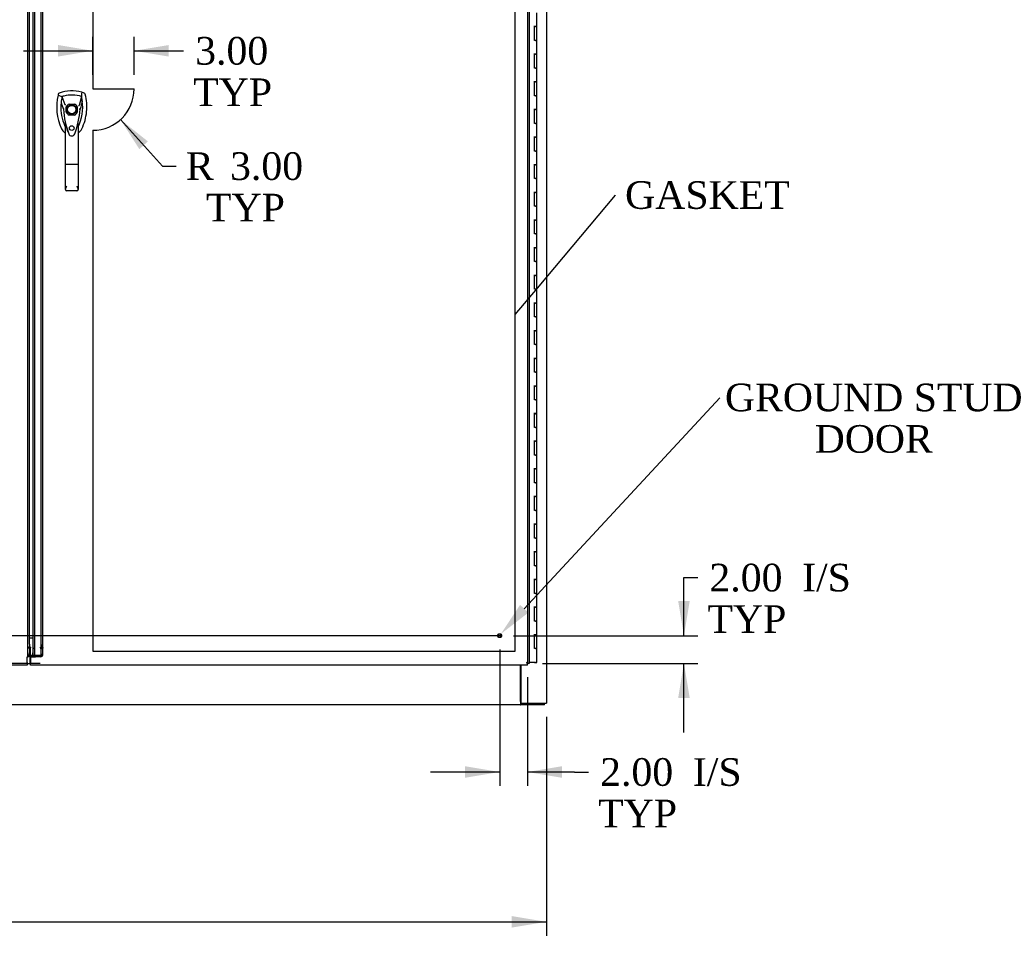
# Model space of a CAD drawing. Header units: inches. Extents: x 2 to 538, y -2 to 358.
# Tile 15 of 36: x 197 to 268, y 89 to 156. Entities that reach past the tile are written whole.
import ezdxf
from ezdxf import colors
from ezdxf.entities.mleader import LeaderData, LeaderLine
from ezdxf.enums import TextEntityAlignment as Align
from ezdxf.lldxf.tags import DXFTag
from ezdxf.math import Vec2, Vec3

# ---------------------------------------------------------------- set-up
doc = ezdxf.new("R2010")
doc.units = ezdxf.units.IN
doc.header["$MEASUREMENT"] = 0
for name, color, linetype in [('COM52825', 7, 'Continuous'), ('COM52847', 7, 'Continuous'), ('COM54578-80', 7, 'Continuous'), ('COM71126-1', 7, 'Continuous'), ('COM71133-1', 7, 'Continuous'), ('Default', 7, 'Continuous'), ('DV8_Default', 7, 'Continuous'), ('GSK11033', 7, 'Continuous'), ('HAN13064', 7, 'Continuous'), ('STD21878', 7, 'Continuous')]:
    doc.layers.add(name, color=color, linetype=linetype)
doc.styles.add('SEACAD_Times_New_Roman', font='times.ttf')
tags = doc.linetypes.add('CENTER2', pattern=[1.125, 0.75, -0.125, 0.125, -0.125]).pattern_tags.tags
tags[10:11] = [DXFTag(74, 4), DXFTag(75, 0), DXFTag(340, '0'), DXFTag(46, 0.0), DXFTag(50, 0.0), DXFTag(44, 0.0), DXFTag(45, 0.0)]
tags[8:9] = [DXFTag(74, 4), DXFTag(75, 0), DXFTag(340, '0'), DXFTag(46, 0.0), DXFTag(50, 0.0), DXFTag(44, 0.0), DXFTag(45, 0.0)]
tags[6:7] = [DXFTag(74, 4), DXFTag(75, 0), DXFTag(340, '0'), DXFTag(46, 0.0), DXFTag(50, 0.0), DXFTag(44, 0.0), DXFTag(45, 0.0)]
tags[4:5] = [DXFTag(74, 4), DXFTag(75, 0), DXFTag(340, '0'), DXFTag(46, 0.0), DXFTag(50, 0.0), DXFTag(44, 0.0), DXFTag(45, 0.0)]
tags = doc.linetypes.add('HIDDEN2', pattern=[0.1875, 0.125, -0.0625]).pattern_tags.tags
tags[6:7] = [DXFTag(74, 4), DXFTag(75, 0), DXFTag(340, '0'), DXFTag(46, 0.0), DXFTag(50, 0.0), DXFTag(44, 0.0), DXFTag(45, 0.0)]
tags[4:5] = [DXFTag(74, 4), DXFTag(75, 0), DXFTag(340, '0'), DXFTag(46, 0.0), DXFTag(50, 0.0), DXFTag(44, 0.0), DXFTag(45, 0.0)]
doc.dimstyles.new('HAMMOND_(STH_-_540x360)', dxfattribs={"dimtxt": 2, "dimasz": 2.5, "dimexe": 1, "dimexo": 1, "dimgap": 0.5, "dimtad": 0, "dimtih": 1, "dimtoh": 1, "dimzin": 0, "dimdsep": 46, "dimtxsty": 'SEACAD_Times_New_Roman', "dimblk1": '_SE_FILLED', "dimblk2": '_SE_FILLED', "dimsah": 1, "dimcen": 1, "dimadec": 0, "dimazin": 0, "dimtfac": 0.8, "dimtofl": 0, "dimtmove": 0, "dimatfit": 3, "dimfxl": 1, "dimtolj": 1, "dimtzin": 0, "dimarcsym": 0})

# ---------------------------------------------------------------- blocks, each defined once
blk = doc.blocks.new('_SE_FILLED')
at = {"color": 0}
blk.add_line((0, 0), (-1, 0), dxfattribs=at)
blk.add_solid([(0, 0), (-1, -0.1665), (-1, 0.1665), (0, 0)], dxfattribs=at)
blk = doc.blocks.new('SEANNOT_GROUP6')
at = {"layer": 'Default', "color": 7, "linetype": 'CENTER2'}
blk.add_line((231.905, 111.126), (89.393, 111.126), dxfattribs=at)
blk = doc.blocks.new('SE7')
at = {"layer": 'COM52825', "color": 7, "linetype": 'Continuous'}
for p, q in [((233.961, 189.25), (233.961, 109.126)), ((198.086, 109.876), (198.086, 188.501)), ((197.896, 109.561), (197.896, 109.186)), ((198.271, 109.561), (197.896, 109.561)), ((197.896, 109.001), (197.896, 109.186)), ((233.836, 109.001), (197.896, 109.001)), ((233.776, 109.186), (233.776, 109.185)), ((233.777, 109.186), (233.776, 109.186)), ((233.776, 109.185), (233.777, 109.185)), ((233.777, 109.185), (233.777, 109.186)), ((233.777, 109.185), (233.836, 109.125)), ((233.836, 109.125), (233.836, 109.076)), ((233.836, 109.001), (233.836, 109.076)), ((233.837, 109.126), (233.886, 109.126)), ((233.961, 109.126), (233.886, 109.126))]:
    blk.add_line(p, q, dxfattribs=at)
at = {"layer": 'COM52825', "color": 7, "linetype": 'HIDDEN2'}
for p, q in [((198.211, 109.71), (198.211, 188.667)), ((233.836, 188.501), (233.836, 109.126)), ((200.684, 149.584), (201.081, 149.584)), ((200.487, 148.99), (200.487, 149.387)), ((201.278, 149.387), (201.278, 148.99)), ((201.081, 148.793), (200.684, 148.793)), ((198.211, 110.21), (198.086, 110.21)), ((198.086, 109.71), (198.086, 109.876)), ((198.086, 109.71), (198.211, 109.71)), ((198.586, 109.126), (197.896, 109.126))]:
    blk.add_line(p, q, dxfattribs=at)
blk.add_circle((200.882, 147.85), 0.167, dxfattribs=at)
for radius, start, end in [(0.443, 116.64717, 153.35283), (0.442, 26.64717, 63.35283), (0.442, 206.64717, 243.35283), (0.443, 296.64717, 333.35283)]:
    blk.add_arc((200.882, 149.188), radius, start, end, dxfattribs=at)
at = {"layer": 'COM52825', "color": 7, "linetype": 'Continuous'}
for centre, start, end in [((233.122, 107.863), 58.83881, 63.66075), ((235.099, 109.84), 206.33925, 211.16119)]:
    blk.add_arc(centre, 1.476, start, end, dxfattribs=at)
blk.add_open_spline([(198.271, 109.561), (198.247, 109.573), (198.223, 109.585), (198.178, 109.61), (198.158, 109.623), (198.124, 109.647), (198.11, 109.66), (198.091, 109.685), (198.086, 109.697), (198.086, 109.71)], degree=3, knots=[0, 0, 0, 0, 0.25, 0.25, 0.5, 0.5, 0.75, 0.75, 1, 1, 1, 1], dxfattribs=at)
at = {"layer": 'COM52825', "color": 7, "linetype": 'HIDDEN2'}
blk.add_open_spline([(198.271, 109.561), (198.264, 109.573), (198.256, 109.585), (198.241, 109.61), (198.235, 109.623), (198.223, 109.647), (198.219, 109.66), (198.213, 109.685), (198.211, 109.697), (198.211, 109.71)], degree=3, knots=[0, 0, 0, 0, 0.25, 0.25, 0.5, 0.5, 0.75, 0.75, 1, 1, 1, 1], dxfattribs=at)
at = {"layer": 'COM52847', "color": 7, "linetype": 'HIDDEN2'}
for p, q in [((197.711, 109.709), (197.711, 188.668)), ((198.673, 110.437), (198.673, 187.939)), ((198.798, 110.437), (198.798, 187.939)), ((198.798, 110.437), (198.673, 110.437)), ((198.673, 110.384), (198.673, 110.437)), ((198.798, 110.384), (198.798, 110.437)), ((197.836, 110.222), (197.711, 110.222)), ((197.836, 109.709), (197.711, 109.709)), ((197.854, 110.296), (197.766, 110.296)), ((197.836, 109.709), (197.836, 109.876)), ((197.896, 110.296), (197.854, 110.296)), ((197.896, 110.296), (197.896, 110.254)), ((197.896, 109.694), (197.896, 110.254)), ((197.896, 109.606), (197.896, 109.694)), ((198.613, 109.694), (197.896, 109.694)), ((198.613, 110.296), (198.655, 110.296)), ((198.613, 110.254), (198.613, 110.296)), ((198.613, 110.254), (198.613, 110.165)), ((198.655, 110.296), (198.744, 110.296)), ((198.655, 110.266), (198.744, 110.204)), ((198.655, 109.707), (198.744, 109.644)), ((198.673, 110.164), (198.673, 110.384)), ((198.798, 110.384), (198.673, 110.384)), ((198.673, 110.327), (198.798, 110.327)), ((198.673, 110.274), (198.798, 110.274)), ((198.798, 110.164), (198.673, 110.164)), ((198.673, 109.79), (198.673, 110.164)), ((198.673, 109.79), (198.798, 109.79)), ((198.798, 110.164), (198.798, 110.384)), ((198.798, 109.79), (198.798, 110.164)), ((197.651, 109.126), (162.087, 109.126)), ((198.613, 109.606), (197.896, 109.606))]:
    blk.add_line(p, q, dxfattribs=at)
at = {"layer": 'COM52847', "color": 7, "linetype": 'Continuous'}
for p, q in [((197.836, 110.519), (197.836, 187.858)), ((197.651, 109.001), (162.087, 109.001)), ((197.651, 109.186), (197.651, 109.56)), ((197.651, 109.186), (197.651, 109.001))]:
    blk.add_line(p, q, dxfattribs=at)
at = {"layer": 'COM52847', "color": 7, "linetype": 'HIDDEN2'}
for centre, radius, start, end in [((198.467, 109.79), 0.206, 336.15444, 359.84618), ((198.569, 109.792), 0.229, 319.73147, 359.33442)]:
    blk.add_arc(centre, radius, start, end, dxfattribs=at)
for centre, major_axis, start_param, end_param in [((198.613, 110.296), (0.06, 0), 4.712389, 5.497787), ((198.613, 110.296), (0.185, 0), 4.712389, 5.497787), ((198.613, 109.737), (-0.06, 0), 1.570796, 2.356194), ((198.613, 109.737), (-0.185, 0), 1.570796, 2.356194)]:
    blk.add_ellipse(centre, major_axis=major_axis, ratio=0.707107, start_param=start_param, end_param=end_param, dxfattribs=at)
for points, knots in [([(197.651, 109.56), (197.659, 109.572), (197.667, 109.584), (197.682, 109.609), (197.688, 109.622), (197.699, 109.646), (197.704, 109.659), (197.71, 109.684), (197.711, 109.696), (197.711, 109.709)], [0, 0, 0, 0, 0.25, 0.25, 0.5, 0.5, 0.75, 0.75, 1, 1, 1, 1]), ([(197.711, 110.222), (197.711, 110.234), (197.716, 110.246), (197.735, 110.271), (197.749, 110.284), (197.766, 110.296)], [0, 0, 0, 0, 0.5, 0.5, 1, 1, 1, 1]), ([(198.744, 110.296), (198.761, 110.301), (198.775, 110.306), (198.793, 110.317), (198.798, 110.322), (198.798, 110.327)], [0, 0, 0, 0, 0.5, 0.5, 1, 1, 1, 1]), ([(198.798, 110.274), (198.798, 110.261), (198.793, 110.247), (198.775, 110.223), (198.761, 110.212), (198.744, 110.204)], [0, 0, 0, 0, 0.5, 0.5, 1, 1, 1, 1])]:
    blk.add_open_spline(points, degree=3, knots=knots, dxfattribs=at)
at = {"layer": 'COM52847', "color": 7, "linetype": 'Continuous'}
blk.add_open_spline([(197.651, 109.56), (197.676, 109.572), (197.7, 109.584), (197.745, 109.609), (197.765, 109.622), (197.799, 109.646), (197.813, 109.659), (197.832, 109.684), (197.836, 109.696), (197.836, 109.709)], degree=3, knots=[0, 0, 0, 0, 0.25, 0.25, 0.5, 0.5, 0.75, 0.75, 1, 1, 1, 1], dxfattribs=at)
at = {"layer": 'COM54578-80', "color": 7, "linetype": 'Continuous'}
for p, q in [((234.533, 155.187), (234.533, 156.188)), ((234.533, 155.188), (234.299, 155.188)), ((234.416, 155.187), (234.349, 155.187)), ((234.349, 154.188), (234.349, 155.187)), ((234.416, 155.187), (234.533, 155.187)), ((234.533, 154.188), (234.533, 155.188)), ((234.416, 154.188), (234.349, 154.188)), ((234.416, 154.188), (234.533, 154.188)), ((234.533, 154.188), (234.416, 154.188)), ((234.533, 153.187), (234.533, 154.188)), ((234.533, 153.188), (234.299, 153.188)), ((234.416, 153.187), (234.349, 153.187)), ((234.349, 152.188), (234.349, 153.187)), ((234.416, 153.187), (234.533, 153.187)), ((234.533, 152.188), (234.533, 153.188)), ((234.416, 152.188), (234.349, 152.188)), ((234.416, 152.188), (234.533, 152.188)), ((234.533, 152.188), (234.416, 152.188)), ((234.533, 151.187), (234.533, 152.188)), ((234.533, 151.188), (234.299, 151.188)), ((234.416, 151.187), (234.349, 151.187)), ((234.349, 150.188), (234.349, 151.187)), ((234.416, 151.187), (234.533, 151.187)), ((234.533, 150.188), (234.533, 151.188)), ((234.416, 150.188), (234.349, 150.188)), ((234.416, 150.188), (234.533, 150.188)), ((234.533, 150.188), (234.416, 150.188)), ((234.533, 149.187), (234.533, 150.188)), ((234.533, 149.188), (234.299, 149.188)), ((234.416, 149.187), (234.349, 149.187)), ((234.349, 148.188), (234.349, 149.187)), ((234.416, 149.187), (234.533, 149.187)), ((234.533, 148.188), (234.533, 149.188)), ((234.416, 148.188), (234.349, 148.188)), ((234.416, 148.188), (234.533, 148.188)), ((234.533, 148.188), (234.416, 148.188)), ((234.533, 147.187), (234.533, 148.188)), ((234.533, 147.188), (234.299, 147.188)), ((234.416, 147.187), (234.349, 147.187)), ((234.349, 146.188), (234.349, 147.187)), ((234.416, 147.187), (234.533, 147.187)), ((234.533, 146.188), (234.533, 147.188)), ((234.416, 146.188), (234.349, 146.188)), ((234.416, 146.188), (234.533, 146.188)), ((234.533, 146.188), (234.416, 146.188)), ((234.533, 145.187), (234.533, 146.188)), ((234.533, 145.188), (234.299, 145.188)), ((234.416, 145.187), (234.349, 145.187)), ((234.349, 144.188), (234.349, 145.187)), ((234.416, 145.187), (234.533, 145.187)), ((234.533, 144.188), (234.533, 145.188)), ((234.416, 144.188), (234.349, 144.188)), ((234.416, 144.188), (234.533, 144.188)), ((234.533, 144.188), (234.416, 144.188)), ((234.533, 143.187), (234.533, 144.188)), ((234.533, 143.188), (234.299, 143.188)), ((234.416, 143.187), (234.349, 143.187)), ((234.349, 142.188), (234.349, 143.187)), ((234.416, 143.187), (234.533, 143.187)), ((234.533, 142.188), (234.533, 143.188)), ((234.416, 142.188), (234.349, 142.188)), ((234.416, 142.188), (234.533, 142.188)), ((234.533, 142.188), (234.416, 142.188)), ((234.533, 141.187), (234.533, 142.188)), ((234.533, 141.188), (234.299, 141.188)), ((234.416, 141.187), (234.349, 141.187)), ((234.349, 140.188), (234.349, 141.187)), ((234.416, 141.187), (234.533, 141.187)), ((234.533, 140.188), (234.533, 141.188)), ((234.416, 140.188), (234.349, 140.188)), ((234.416, 140.188), (234.533, 140.188)), ((234.533, 140.188), (234.416, 140.188)), ((234.533, 139.187), (234.533, 140.188)), ((234.533, 139.188), (234.299, 139.188)), ((234.416, 139.187), (234.349, 139.187)), ((234.349, 138.188), (234.349, 139.187)), ((234.416, 139.187), (234.533, 139.187)), ((234.533, 138.188), (234.533, 139.188)), ((234.416, 138.188), (234.349, 138.188)), ((234.416, 138.188), (234.533, 138.188)), ((234.533, 138.188), (234.416, 138.188)), ((234.533, 137.187), (234.533, 138.188)), ((234.533, 137.188), (234.299, 137.188)), ((234.416, 137.187), (234.349, 137.187)), ((234.349, 136.188), (234.349, 137.187)), ((234.416, 137.187), (234.533, 137.187)), ((234.533, 136.188), (234.533, 137.188)), ((234.416, 136.188), (234.349, 136.188)), ((234.416, 136.188), (234.533, 136.188)), ((234.533, 136.188), (234.416, 136.188)), ((234.533, 135.187), (234.533, 136.188)), ((234.533, 135.188), (234.299, 135.188)), ((234.416, 135.187), (234.349, 135.187)), ((234.349, 134.188), (234.349, 135.187)), ((234.416, 135.187), (234.533, 135.187)), ((234.533, 134.188), (234.533, 135.188)), ((234.416, 134.188), (234.349, 134.188)), ((234.416, 134.188), (234.533, 134.188)), ((234.533, 134.188), (234.416, 134.188)), ((234.533, 133.187), (234.533, 134.188)), ((234.533, 133.188), (234.299, 133.188)), ((234.416, 133.187), (234.349, 133.187)), ((234.349, 132.188), (234.349, 133.187)), ((234.416, 133.187), (234.533, 133.187)), ((234.533, 132.188), (234.533, 133.188)), ((234.416, 132.188), (234.349, 132.188)), ((234.416, 132.188), (234.533, 132.188)), ((234.533, 132.188), (234.416, 132.188)), ((234.533, 131.187), (234.533, 132.188)), ((234.533, 131.188), (234.299, 131.188)), ((234.416, 131.187), (234.349, 131.187)), ((234.349, 130.188), (234.349, 131.187)), ((234.416, 131.187), (234.533, 131.187)), ((234.533, 130.188), (234.533, 131.188)), ((234.416, 130.188), (234.349, 130.188)), ((234.416, 130.188), (234.533, 130.188)), ((234.533, 130.188), (234.416, 130.188)), ((234.533, 129.187), (234.533, 130.188)), ((234.533, 129.188), (234.299, 129.188)), ((234.416, 129.187), (234.349, 129.187)), ((234.349, 128.188), (234.349, 129.187)), ((234.416, 129.187), (234.533, 129.187)), ((234.533, 128.188), (234.533, 129.188)), ((234.416, 128.188), (234.349, 128.188)), ((234.416, 128.188), (234.533, 128.188)), ((234.533, 128.188), (234.416, 128.188)), ((234.533, 127.187), (234.533, 128.188)), ((234.533, 127.188), (234.299, 127.188)), ((234.416, 127.187), (234.349, 127.187)), ((234.349, 126.188), (234.349, 127.187)), ((234.416, 127.187), (234.533, 127.187)), ((234.533, 126.188), (234.533, 127.188)), ((234.416, 126.188), (234.349, 126.188)), ((234.416, 126.188), (234.533, 126.188)), ((234.533, 126.188), (234.416, 126.188)), ((234.533, 125.187), (234.533, 126.188)), ((234.533, 125.188), (234.299, 125.188)), ((234.416, 125.187), (234.349, 125.187)), ((234.349, 124.188), (234.349, 125.187)), ((234.416, 125.187), (234.533, 125.187)), ((234.533, 124.188), (234.533, 125.188)), ((234.416, 124.188), (234.349, 124.188)), ((234.416, 124.188), (234.533, 124.188)), ((234.533, 124.188), (234.416, 124.188)), ((234.533, 123.187), (234.533, 124.188)), ((234.533, 123.188), (234.299, 123.188)), ((234.416, 123.187), (234.349, 123.187)), ((234.349, 122.188), (234.349, 123.187)), ((234.416, 123.187), (234.533, 123.187)), ((234.533, 122.188), (234.533, 123.188)), ((234.416, 122.188), (234.349, 122.188)), ((234.416, 122.188), (234.533, 122.188)), ((234.533, 122.188), (234.416, 122.188)), ((234.533, 121.187), (234.533, 122.188)), ((234.533, 121.188), (234.299, 121.188)), ((234.416, 121.187), (234.349, 121.187)), ((234.349, 120.188), (234.349, 121.187)), ((234.416, 121.187), (234.533, 121.187)), ((234.533, 120.188), (234.533, 121.188)), ((234.416, 120.188), (234.349, 120.188)), ((234.416, 120.188), (234.533, 120.188)), ((234.533, 120.188), (234.416, 120.188)), ((234.533, 119.187), (234.533, 120.188)), ((234.533, 119.188), (234.299, 119.188)), ((234.416, 119.187), (234.349, 119.187)), ((234.349, 118.188), (234.349, 119.187)), ((234.416, 119.187), (234.533, 119.187)), ((234.533, 118.188), (234.533, 119.188)), ((234.416, 118.188), (234.349, 118.188)), ((234.416, 118.188), (234.533, 118.188)), ((234.533, 118.188), (234.416, 118.188)), ((234.533, 117.187), (234.533, 118.188)), ((234.533, 117.188), (234.299, 117.188)), ((234.416, 117.187), (234.349, 117.187)), ((234.349, 116.188), (234.349, 117.187)), ((234.416, 117.187), (234.533, 117.187)), ((234.533, 116.188), (234.533, 117.188)), ((234.416, 116.188), (234.349, 116.188)), ((234.416, 116.188), (234.533, 116.188)), ((234.533, 116.188), (234.416, 116.188)), ((234.533, 115.187), (234.533, 116.188)), ((234.533, 115.188), (234.299, 115.188)), ((234.416, 115.187), (234.349, 115.187)), ((234.349, 114.188), (234.349, 115.187)), ((234.416, 115.187), (234.533, 115.187)), ((234.533, 114.188), (234.533, 115.188)), ((234.416, 114.188), (234.349, 114.188)), ((234.416, 114.188), (234.533, 114.188)), ((234.533, 114.188), (234.416, 114.188)), ((234.533, 113.187), (234.533, 114.188)), ((234.533, 113.188), (234.299, 113.188)), ((234.416, 113.187), (234.349, 113.187)), ((234.349, 112.188), (234.349, 113.187)), ((234.416, 113.187), (234.533, 113.187)), ((234.533, 112.188), (234.533, 113.188)), ((234.416, 112.188), (234.349, 112.188)), ((234.416, 112.188), (234.533, 112.188)), ((234.533, 112.188), (234.416, 112.188)), ((234.533, 111.187), (234.533, 112.188)), ((234.533, 111.188), (234.299, 111.188)), ((234.349, 110.188), (234.349, 111.187)), ((234.416, 111.187), (234.349, 111.187)), ((234.416, 111.187), (234.533, 111.187)), ((234.533, 110.188), (234.533, 111.188)), ((234.416, 110.188), (234.349, 110.188)), ((234.416, 110.188), (234.533, 110.188)), ((234.533, 110.188), (234.416, 110.188)), ((234.533, 109.188), (234.533, 110.188)), ((234.416, 109.188), (233.961, 109.188)), ((234.354, 109.153), (234.354, 109.179)), ((234.354, 109.179), (234.404, 109.179)), ((234.404, 109.153), (234.354, 109.153)), ((234.366, 109.188), (234.366, 109.179)), ((234.429, 109.179), (234.404, 109.179)), ((234.429, 109.153), (234.404, 109.153)), ((234.416, 109.188), (234.533, 109.188)), ((234.429, 109.179), (234.479, 109.179)), ((234.479, 109.153), (234.429, 109.153)), ((234.466, 109.179), (234.466, 109.188)), ((234.479, 109.179), (234.479, 109.153))]:
    blk.add_line(p, q, dxfattribs=at)
at = {"layer": 'COM71126-1', "color": 7, "linetype": 'Continuous'}
for p, q in [((235.211, 192.126), (235.211, 106.251)), ((233.366, 109.001), (233.366, 106.251)), ((233.366, 106.251), (234.961, 106.251)), ((234.961, 106.251), (235.211, 106.251))]:
    blk.add_line(p, q, dxfattribs=at)
at = {"layer": 'COM71133-1', "color": 7, "linetype": 'Continuous'}
for p, q in [((233.336, 106.376), (233.336, 109.001)), ((233.336, 106.126), (160.649, 106.126)), ((233.336, 106.376), (233.336, 106.126)), ((233.336, 106.251), (233.366, 106.251)), ((233.336, 106.126), (233.366, 106.126)), ((233.366, 106.251), (233.366, 106.126)), ((235.086, 106.126), (233.366, 106.126)), ((235.086, 106.126), (235.086, 106.251))]:
    blk.add_line(p, q, dxfattribs=at)
at = {"layer": 'DV8_Default', "color": 7, "linetype": 'HIDDEN2'}
for p, q in [((202.396, 188.376), (202.396, 150.688)), ((232.961, 110.001), (232.961, 188.376)), ((202.396, 150.688), (205.396, 150.688)), ((202.396, 147.688), (202.396, 110.001)), ((202.396, 110.001), (232.961, 110.001))]:
    blk.add_line(p, q, dxfattribs=at)
blk.add_arc((202.396, 150.688), 3, 270, 0, dxfattribs=at)
at = {"layer": 'GSK11033', "color": 7, "linetype": 'Continuous'}
for p, q in [((197.836, 110.98), (198.086, 110.98)), ((197.836, 110.519), (197.836, 110.472)), ((197.836, 110.472), (197.836, 109.876)), ((197.868, 109.126), (197.868, 109.876)), ((198.055, 109.561), (198.055, 109.876)), ((197.651, 109.126), (197.868, 109.126)), ((197.896, 109.126), (197.868, 109.126)), ((233.836, 109.126), (233.836, 109.126)), ((233.836, 109.126), (233.836, 109.126))]:
    blk.add_line(p, q, dxfattribs=at)
at = {"layer": 'HAN13064', "color": 7, "linetype": 'Continuous'}
for p, q in [((199.906, 150.29), (199.892, 150.231)), ((201.781, 150.377), (201.601, 150.436)), ((199.892, 150.231), (200.175, 150.126)), ((200.175, 150.126), (200.391, 149.554)), ((201.59, 150.126), (201.426, 149.47)), ((200.277, 149.205), (200.277, 149.204)), ((200.391, 149.554), (200.436, 149.52)), ((201.488, 149.209), (201.488, 149.209)), ((200.427, 145.211), (200.427, 148.189)), ((201.337, 148.188), (201.337, 145.211)), ((200.621, 147.548), (200.625, 147.54)), ((201.337, 147.908), (201.362, 147.955)), ((200.427, 143.403), (200.427, 145.211)), ((201.247, 145.205), (200.517, 145.205)), ((201.337, 145.211), (201.337, 143.403)), ((201.247, 143.313), (200.517, 143.313))]:
    blk.add_line(p, q, dxfattribs=at)
for radius in [0.35, 0.3]:
    blk.add_circle((200.882, 149.188), radius, dxfattribs=at)
for centre, radius, start, end in [((200.882, 147.953), 2.585, 73.85893, 110.34924), ((203.514, 149.379), 3.721, 166.75318, 205.10266), ((203.514, 149.379), 3.421, 174.70184, 200.20775), ((203.514, 149.379), 3.421, 167.3846, 174.70184), ((200.882, 147.953), 2.285, 106.83853, 108.03431), ((200.882, 147.953), 2.285, 104.45028, 106.83853), ((200.882, 147.953), 2.285, 71.96569, 104.45028), ((198.251, 149.379), 3.421, 334.89734, 7.2824), ((198.251, 149.379), 3.421, 10.11379, 12.6154), ((198.251, 149.379), 3.421, 8.519, 10.11379), ((198.251, 149.379), 3.421, 7.2824, 8.519), ((200.366, 147.857), 1.35, 91.23359, 93.76963), ((207.125, 149.774), 6.872, 184.75423, 199.9908), ((194.445, 149.804), 7.068, 340.3478, 355.1696), ((214.247, 122.761), 29.627, 115.64179, 115.75394), ((201.423, 148.42), 0.791, 85.30773, 89.6394), ((203.514, 149.379), 3.421, 200.20775, 205.10266), ((198.898, 147.583), 1.646, 10.27719, 21.64676), ((200.823, 148.118), 0.75, 233.47883, 238.15135), ((200.823, 148.118), 0.45, 205.10266, 208.42246), ((200.884, 147.514), 0.234, 202.28022, 338.21669), ((200.942, 148.118), 0.45, 331.57754, 334.89734), ((200.942, 148.118), 0.75, 301.84865, 334.89734), ((200.518, 143.403), 0.0903, 180.00172, 181.11543), ((200.517, 143.403), 0.09, 181.11716, 270), ((201.247, 143.403), 0.09, 270, 358.88284), ((201.247, 143.403), 0.0903, 358.88457, 359.99828)]:
    blk.add_arc(centre, radius, start, end, dxfattribs=at)
for points in [[(199.984, 150.377), (199.946, 150.363), (199.916, 150.329), (199.906, 150.29)], [(201.601, 150.436), (201.597, 150.333), (201.593, 150.229), (201.59, 150.126)], [(201.859, 150.29), (201.849, 150.329), (201.819, 150.363), (201.781, 150.377)], [(200.107, 149.695), (200.164, 149.531), (200.22, 149.368), (200.277, 149.205)], [(201.645, 149.812), (201.592, 149.611), (201.54, 149.41), (201.488, 149.209)], [(200.144, 147.8), (200.197, 147.688), (200.277, 147.589), (200.377, 147.515)]]:
    blk.add_open_spline(points, degree=3, dxfattribs=at)
for points, knots in [([(201.621, 147.8), (201.801, 148.185), (201.915, 148.601), (201.996, 149.448), (201.963, 149.878), (201.859, 150.29)], [0, 0, 0, 0, 0.5, 0.5, 1, 1, 1, 1]), ([(201.247, 147.876), (201.264, 147.933), (201.28, 147.991), (201.303, 148.076), (201.311, 148.104), (201.322, 148.145), (201.326, 148.159), (201.332, 148.177), (201.333, 148.182), (201.336, 148.19), (201.337, 148.191), (201.337, 148.188)], [0, 0, 0, 0, 0.5, 0.5, 0.75, 0.75, 0.875, 0.875, 0.9375, 0.9375, 1, 1, 1, 1]), ([(200.622, 147.548), (200.607, 147.589), (200.592, 147.631), (200.557, 147.741), (200.537, 147.809), (200.517, 147.877)], [0.770336, 0.770336, 0.770336, 0.770336, 0.8588735, 0.8588735, 1, 1, 1, 1]), ([(200.517, 145.205), (200.511, 145.205), (200.506, 145.205), (200.494, 145.205), (200.488, 145.206), (200.478, 145.206), (200.472, 145.206), (200.463, 145.206), (200.458, 145.207), (200.446, 145.207), (200.439, 145.208), (200.432, 145.209), (200.43, 145.21), (200.428, 145.21), (200.427, 145.211), (200.427, 145.211)], [0, 0, 0, 0, 0.125, 0.125, 0.25, 0.25, 0.375, 0.375, 0.5, 0.5, 0.75, 0.75, 0.875, 0.875, 1, 1, 1, 1]), ([(201.337, 145.211), (201.337, 145.211), (201.337, 145.21), (201.335, 145.21), (201.333, 145.209), (201.326, 145.208), (201.319, 145.207), (201.307, 145.207), (201.302, 145.206), (201.293, 145.206), (201.287, 145.206), (201.276, 145.206), (201.271, 145.205), (201.259, 145.205), (201.253, 145.205), (201.247, 145.205)], [0, 0, 0, 0, 0.125, 0.125, 0.25, 0.25, 0.5, 0.5, 0.625, 0.625, 0.75, 0.75, 0.875, 0.875, 1, 1, 1, 1]), ([(200.427, 143.401), (200.428, 143.417), (200.432, 143.434), (200.44, 143.462), (200.444, 143.471), (200.451, 143.491), (200.455, 143.501), (200.468, 143.531), (200.477, 143.553), (200.492, 143.586), (200.497, 143.598), (200.507, 143.621), (200.512, 143.633), (200.517, 143.644)], [0, 0, 0, 0, 0.25, 0.25, 0.375, 0.375, 0.5, 0.5, 0.75, 0.75, 0.875, 0.875, 1, 1, 1, 1]), ([(201.247, 143.644), (201.253, 143.633), (201.258, 143.621), (201.268, 143.598), (201.273, 143.586), (201.288, 143.553), (201.297, 143.531), (201.31, 143.501), (201.314, 143.491), (201.321, 143.471), (201.325, 143.462), (201.333, 143.434), (201.337, 143.417), (201.337, 143.401)], [0, 0, 0, 0, 0.125, 0.125, 0.25, 0.25, 0.5, 0.5, 0.625, 0.625, 0.75, 0.75, 1, 1, 1, 1])]:
    blk.add_open_spline(points, degree=3, knots=knots, dxfattribs=at)
at = {"layer": 'STD21878', "color": 7, "linetype": 'HIDDEN2'}
for radius in [0.141, 0.125]:
    blk.add_circle((231.836, 111.126), radius, dxfattribs=at)
blk = doc.blocks.new('DMBLK3483')
at = {"layer": 'Default', "linetype": 'Continuous'}
for points in [[(199.896, 153.855), (199.896, 153.021), (202.396, 153.438)], [(207.896, 153.855), (205.396, 153.438), (207.896, 153.021)]]:
    blk.add_hatch(color=7, dxfattribs=at).paths.add_polyline_path(points)
at = {"layer": 'Default', "color": 7, "linetype": 'Continuous'}
for p, q in [((202.396, 151.688), (202.396, 154.438)), ((205.396, 151.688), (205.396, 154.438)), ((197.396, 153.438), (202.396, 153.438)), ((205.396, 153.438), (207.965, 153.438)), ((207.965, 153.438), (208.965, 153.438))]:
    blk.add_line(p, q, dxfattribs=at)
at = {"layer": 'Default', "color": 7, "linetype": 'Continuous', "style": 'SEACAD_Times_New_Roman'}
for s, p in [('3.00', (209.808, 154.438)), ('TYP', (209.665, 151.438))]:
    blk.add_text(s, height=2, dxfattribs=at).set_placement(p, align=Align.TOP_LEFT)
blk = doc.blocks.new('DMBLK3484')
at = {"layer": 'Default', "linetype": 'Continuous'}
blk.add_hatch(color=7, dxfattribs=at).paths.add_polyline_path([(206.39, 146.883), (204.406, 148.46), (205.771, 146.325)])
at = {"layer": 'Default', "color": 7, "linetype": 'Continuous'}
for p, q in [((204.406, 148.46), (207.44, 145.096)), ((207.44, 145.096), (208.44, 145.096))]:
    blk.add_line(p, q, dxfattribs=at)
at = {"layer": 'Default', "color": 7, "linetype": 'Continuous', "style": 'SEACAD_Times_New_Roman'}
for s, p in [('R', (209.14, 146.096)), ('3.00', (212.331, 146.096)), ('TYP', (210.593, 143.096))]:
    blk.add_text(s, height=2, dxfattribs=at).set_placement(p, align=Align.TOP_LEFT)
blk = doc.blocks.new('DMBLK3498')
at = {"layer": 'Default', "linetype": 'Continuous'}
for points in [[(88.586, 90.008), (88.586, 90.842), (86.086, 90.425)], [(232.711, 90.008), (235.211, 90.425), (232.711, 90.842)]]:
    blk.add_hatch(color=7, dxfattribs=at).paths.add_polyline_path(points)
at = {"layer": 'Default', "color": 7, "linetype": 'Continuous'}
for p, q in [((86.086, 105.251), (86.086, 89.425)), ((235.211, 105.251), (235.211, 89.425)), ((86.086, 90.425), (155.778, 90.425)), ((165.52, 90.425), (235.211, 90.425))]:
    blk.add_line(p, q, dxfattribs=at)
at = {"layer": 'Default', "color": 7, "linetype": 'Continuous', "style": 'SEACAD_Times_New_Roman'}
blk.add_text('149.13', height=2, dxfattribs=at).set_placement((156.478, 91.425), align=Align.TOP_LEFT)
blk = doc.blocks.new('DMBLK3513')
at = {"layer": 'Default', "linetype": 'Continuous'}
for points in [[(245.579, 113.626), (244.746, 113.626), (245.162, 111.126)], [(245.579, 106.626), (245.162, 109.126), (244.746, 106.626)]]:
    blk.add_hatch(color=7, dxfattribs=at).paths.add_polyline_path(points)
at = {"layer": 'Default', "color": 7, "linetype": 'Continuous'}
for p, q in [((245.162, 115.329), (246.162, 115.329)), ((245.162, 111.126), (245.162, 115.329)), ((232.836, 111.126), (246.162, 111.126)), ((234.924, 109.126), (246.162, 109.126)), ((245.162, 104.126), (245.162, 109.126))]:
    blk.add_line(p, q, dxfattribs=at)
at = {"layer": 'Default', "color": 7, "linetype": 'Continuous', "style": 'SEACAD_Times_New_Roman'}
for s, p in [('2.00', (247.005, 116.329)), ('I/S', (253.713, 116.329)), ('TYP', (246.862, 113.329))]:
    blk.add_text(s, height=2, dxfattribs=at).set_placement(p, align=Align.TOP_LEFT)
blk = doc.blocks.new('DMBLK3514')
at = {"layer": 'Default', "linetype": 'Continuous'}
for points in [[(229.336, 100.848), (231.836, 101.264), (229.336, 101.681)], [(236.336, 100.848), (236.336, 101.681), (233.836, 101.264)]]:
    blk.add_hatch(color=7, dxfattribs=at).paths.add_polyline_path(points)
at = {"layer": 'Default', "color": 7, "linetype": 'Continuous'}
for p, q in [((231.836, 110.126), (231.836, 100.264)), ((233.836, 108.126), (233.836, 100.264)), ((231.836, 101.264), (226.836, 101.264)), ((237.258, 101.264), (233.836, 101.264)), ((237.258, 101.264), (238.258, 101.264))]:
    blk.add_line(p, q, dxfattribs=at)
at = {"layer": 'Default', "color": 7, "linetype": 'Continuous', "style": 'SEACAD_Times_New_Roman'}
for s, p in [('2.00', (239.1, 102.264)), ('I/S', (245.808, 102.264)), ('TYP', (238.958, 99.264))]:
    blk.add_text(s, height=2, dxfattribs=at).set_placement(p, align=Align.TOP_LEFT)

msp = doc.modelspace()

# ---------------------------------------------------------------- block references
at = {"layer": 'Default'}
for name in ['SE7', 'SEANNOT_GROUP6']:
    msp.add_blockref(name, (0, 0), dxfattribs=at)

# ---------------------------------------------------------------- dimensions: what is measured, and where the dimension line sits
at = {"layer": 'Default', "color": 7, "linetype": 'Continuous'}
for base, p1, p2, angle, text, picture, middle, dimtype in [((202.396, 153.438), (202.396, 150.688), (205.396, 150.688), 0, '\\A1;<>\\PTYP', 'DMBLK3483', (208.965, 153.438), 161), ((245.162, 111.126), (233.924, 109.126), (231.836, 111.126), 90, '\\A1;<> I/S\\PTYP', 'DMBLK3513', (246.162, 115.329), 160)]:
    dim = msp.add_linear_dim(base=base, p1=p1, p2=p2, angle=angle, text=text, dimstyle='HAMMOND_(STH_-_540x360)', override={"dimtmove": 1}, dxfattribs=at)
    dim.commit()
    dim.dimension.update_dxf_attribs({"geometry": picture, "text_midpoint": middle, "dimtype": dimtype})
dim = msp.add_radius_dim(center=(202.396, 150.688), mpoint=(204.406, 148.46), text='\\A1;<>\\PTYP', dimstyle='HAMMOND_(STH_-_540x360)', dxfattribs=at)
dim.commit()
dim.dimension.update_dxf_attribs({"geometry": 'DMBLK3484', "text_midpoint": (208.44, 145.096), "dimtype": 164})
dim = msp.add_linear_dim(base=(231.836, 101.264), p1=(233.836, 109.126), p2=(231.836, 111.126), text='\\A1;<> I/S\\PTYP', dimstyle='HAMMOND_(STH_-_540x360)', override={"dimtmove": 1}, dxfattribs=at)
dim.commit()
dim.dimension.update_dxf_attribs({"geometry": 'DMBLK3514', "text_midpoint": (238.258, 101.264), "dimtype": 160})
dim = msp.add_linear_dim(base=(86.086447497, 90.425106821), p1=(86.086447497, 106.250550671), p2=(235.211447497, 106.250550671), angle=0, text='\\A1;<>', dimstyle='HAMMOND_(STH_-_540x360)', dxfattribs=at)
dim.commit()
dim.dimension.update_dxf_attribs({"geometry": 'DMBLK3498', "text_midpoint": (160.648948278, 90.425106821), "dimtype": 161})

# ---------------------------------------------------------------- leaders
ml = msp.add_multileader_mtext('Standard', dxfattribs=at)
ml.set_content('{\\pxsm0.9;\\fTimes New Roman|b0||i0||c0|p34;\\W1.;GASKET\\P}', color=7)
ml.set_leader_properties()
ml.set_arrow_properties(name='_SE_FILLED')
ml.build(insert=Vec2(0, 0))
ml.multileader.update_dxf_attribs({"dogleg_length": 0, "arrow_head_size": 2.5})
ctx = ml.context
ctx.base_point, ctx.char_height, ctx.arrow_head_size, ctx.landing_gap_size = Vec3(240.812, 142.072), 2, 2.5, 0.7
notes = []
notes.append((ctx, [(0, (1, 1, 0), (240.202, 142.982), (1, 0), 0, [(0, [(232.961, 134.354)], 0, [])])]))
ctx.mtext.insert = Vec3(240.902, 144.004)
ml = msp.add_multileader_mtext('Standard', dxfattribs=at)
ml.set_content('{\\pxsm0.9;\\fTimes New Roman|b0||i0||c0|p34;\\W1.;GROUND STUD\\PDOOR\\P}', color=7)
ml.set_leader_properties()
ml.build(insert=Vec2(0, 0))
ml.multileader.update_dxf_attribs({"dogleg_length": 0, "arrow_head_size": 2.5})
ctx = ml.context
ctx.base_point, ctx.char_height, ctx.arrow_head_size, ctx.landing_gap_size = Vec3(248.381, 127.429), 2, 2.5, 0.7
ctx.text_align_type = 1
notes.append((ctx, [(0, (1, 1, 0), (247.771, 128.339), (1, 0), 0, [(0, [(231.912, 111.244)], 0, [])])]))
ctx.mtext.insert, ctx.mtext.alignment = Vec3(258.912, 129.362), 2
for ctx, leaders in notes:
    for number, flags, end, landing, length, lines in leaders:
        leader = LeaderData()
        leader.index, (leader.has_last_leader_line, leader.has_dogleg_vector, leader.attachment_direction) = number, flags
        leader.last_leader_point, leader.dogleg_vector, leader.dogleg_length = Vec3(end), Vec3(landing), length
        for number, points, colour, breaks in lines:
            line = LeaderLine()
            line.index, line.vertices, line.color, line.breaks = number, Vec3.list(points), colors.encode_raw_color(colour), breaks
            leader.lines.append(line)
        ctx.leaders.append(leader)

doc.saveas('drawing.dxf')
